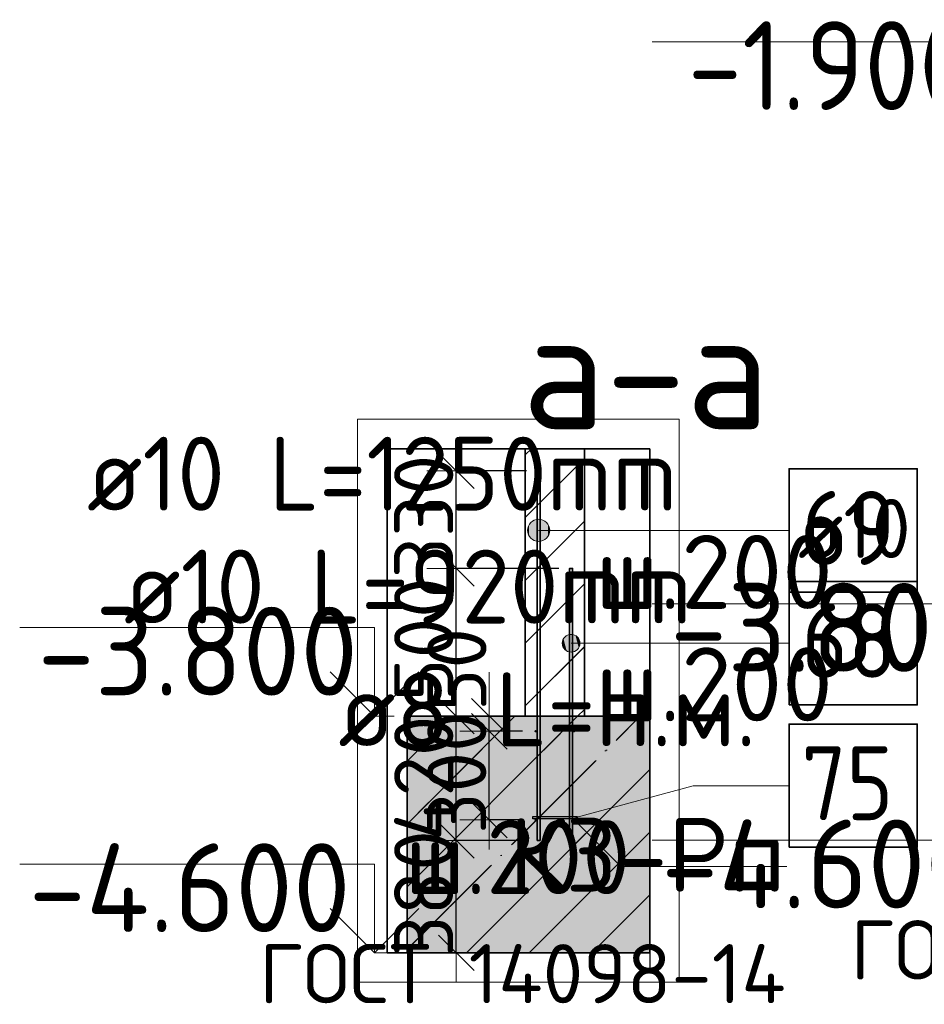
# Model space of a CAD drawing. Header units: millimetres. Extents: x 76517 to 124446, y -73423 to -21861.
# Tile 66 of 117: x 110057 to 113116, y -45796 to -42466. Entities that reach past the tile are written whole.
import ezdxf

# ---------------------------------------------------------------- set-up
doc = ezdxf.new("R2010")
doc.units = ezdxf.units.MM
doc.header["$PDMODE"] = 65
doc.linetypes.add('______11', pattern=[500, 400, -50, 0, -50])
doc.linetypes.add('______5', pattern=[1100, 800, -100, 100, -100])
for name, color, linetype, lineweight in [('Standard', 7, 'Continuous', 25), ('Арм.стержн. Выпуски', 180, 'Continuous', 35), ('Арматурный каркас 01', 4, 'Continuous', 35), ('Высотная отметки_ общее', 7, 'Continuous', 13), ('Размерная линия_ общее_1', 7, 'Continuous', 13), ('Стена_ общее', 7, 'Continuous', 35), ('Фундамент_ общее', 7, 'Continuous', 35)]:
    doc.layers.add(name, color=color, linetype=linetype, lineweight=lineweight)
doc.styles.add('ISOCPEUR', font='ISOCPEUR')
doc.dimstyles.new('DIMSTYLE_10', dxfattribs={"dimtxt": 200, "dimasz": 200, "dimexe": 0, "dimexo": 0, "dimgap": 100, "dimtad": 2, "dimdec": 0, "dimrnd": 5, "dimzin": 12, "dimdsep": 46, "dimtxsty": 'ISOCPEUR', "dimblk1": 'ALL_ML_STRICH', "dimblk2": 'ALL_ML_STRICH', "dimsah": 1, "dimcen": 0, "dimclrd": 7, "dimclre": 256, "dimclrt": 7, "dimadec": 0, "dimazin": 0, "dimtfac": 1, "dimtdec": 0, "dimtix": 1, "dimtmove": 2, "dimatfit": 3, "dimfxl": 0, "dimtvp": 1.2, "dimtzin": 0, "dimlwd": 0, "dimlwe": -3, "dimarcsym": 0})
pattern_1 = [(45, (0, 0), (-212.132, 212.132), [400, -50, 0, -50]), (45, (-106.07, 106.07), (-212.132, 212.132), [800, -100, 100, -100])]

# ---------------------------------------------------------------- blocks, each defined once
blk = doc.blocks.new('ALL_ML_STRICH')
at = {"color": 0, "linetype": 'ByBlock', "lineweight": -2}
for p, q in [((0, -0.5), (0, 0.5)), ((-0.3, -0.3), (0.3, 0.3)), ((-1, 0), (0.5, 0))]:
    blk.add_line(p, q, dxfattribs=at)
blk = doc.blocks.new('*D219')
at = {"layer": 'DEFPOINTS', "color": 7, "linetype": 'Continuous', "lineweight": 13, "transparency": 33554687}
for p in [(111776.8, -44873.1), (111644.9, -45173.1), (111776.8, -45173.1)]:
    blk.add_point(p, dxfattribs=at)
at = {"layer": 'Размерная линия_ общее_1', "color": 253, "linetype": 'Continuous', "lineweight": -2, "true_color": 0xa0a0a0, "transparency": 33554687}
for p, q in [((111756.8, -44873.1), (111644.9, -44873.1)), ((111756.8, -45173.1), (111644.9, -45173.1))]:
    blk.add_line(p, q, dxfattribs=at)
at = {"layer": 'Размерная линия_ общее_1', "color": 7, "linetype": 'Continuous', "lineweight": -2, "transparency": 33554687}
blk.add_line((111644.9, -45173.1), (111644.9, -44873.1), dxfattribs=at)
at = {"layer": 'Размерная линия_ общее_1', "color": 7, "linetype": 'Continuous', "lineweight": 13, "transparency": 33554687, "xscale": 200, "yscale": 200, "zscale": 200}
for p, rotation in [((111644.9, -44873.1), 90), ((111644.9, -45173.1), 270)]:
    blk.add_blockref('ALL_ML_STRICH', p, dxfattribs=dict(at, rotation=rotation))
at = {"layer": 'Размерная линия_ общее_1', "color": 7, "linetype": 'Continuous', "lineweight": 13, "transparency": 33554687, "insert": (111534.9, -45013.1), "char_height": 200, "width": 600, "attachment_point": 5, "rotation": 90, "style": 'ISOCPEUR'}
blk.add_mtext('\\A1;{300}', dxfattribs=at)
blk = doc.blocks.new('*D220')
at = {"layer": 'DEFPOINTS', "color": 7, "linetype": 'Continuous', "lineweight": 13, "transparency": 33554687}
for p in [(111626.7, -44822.1), (111644.9, -44873.1), (111776.8, -44873.1)]:
    blk.add_point(p, dxfattribs=at)
at = {"layer": 'Размерная линия_ общее_1', "color": 253, "linetype": 'Continuous', "lineweight": -2, "true_color": 0xa0a0a0, "transparency": 33554687}
for p, q in [((111606.7, -44822.1), (111644.9, -44822.1)), ((111756.8, -44873.1), (111644.9, -44873.1))]:
    blk.add_line(p, q, dxfattribs=at)
at = {"layer": 'Размерная линия_ общее_1', "color": 7, "linetype": 'Continuous', "lineweight": -2, "transparency": 33554687}
blk.add_line((111644.9, -44873.1), (111644.9, -44822.1), dxfattribs=at)
at = {"layer": 'Размерная линия_ общее_1', "color": 7, "linetype": 'Continuous', "lineweight": 13, "transparency": 33554687, "xscale": 200, "yscale": 200, "zscale": 200}
for p, rotation in [((111644.9, -44873.1), 270), ((111644.9, -44822.1), 90)]:
    blk.add_blockref('ALL_ML_STRICH', p, dxfattribs=dict(at, rotation=rotation))
at = {"layer": 'Размерная линия_ общее_1', "color": 7, "linetype": 'Continuous', "lineweight": 13, "transparency": 33554687, "insert": (111535.3, -44665.1), "char_height": 200, "width": 400, "attachment_point": 5, "rotation": 90, "style": 'ISOCPEUR'}
blk.add_mtext('\\A1;{50}', dxfattribs=at)
blk = doc.blocks.new('*D221')
at = {"layer": 'DEFPOINTS', "color": 7, "linetype": 'Continuous', "lineweight": 13, "transparency": 33554687}
for p in [(111790.6, -45242.1), (111533.2, -45622.1), (111553.8, -45622.1)]:
    blk.add_point(p, dxfattribs=at)
at = {"layer": 'Размерная линия_ общее_1', "color": 253, "linetype": 'Continuous', "lineweight": -2, "true_color": 0xa0a0a0, "transparency": 33554687}
for p, q in [((111770.6, -45242.1), (111533.2, -45242.1)), ((111533.8, -45622.1), (111533.2, -45622.1))]:
    blk.add_line(p, q, dxfattribs=at)
at = {"layer": 'Размерная линия_ общее_1', "color": 7, "linetype": 'Continuous', "lineweight": -2, "transparency": 33554687}
blk.add_line((111533.2, -45622.1), (111533.2, -45242.1), dxfattribs=at)
at = {"layer": 'Размерная линия_ общее_1', "color": 7, "linetype": 'Continuous', "lineweight": 13, "transparency": 33554687, "xscale": 200, "yscale": 200, "zscale": 200}
for p, rotation in [((111533.2, -45242.1), 90), ((111533.2, -45622.1), 270)]:
    blk.add_blockref('ALL_ML_STRICH', p, dxfattribs=dict(at, rotation=rotation))
at = {"layer": 'Размерная линия_ общее_1', "color": 7, "linetype": 'Continuous', "lineweight": 13, "transparency": 33554687, "insert": (111423.2, -45422.1), "char_height": 200, "width": 600, "attachment_point": 5, "rotation": 90, "style": 'ISOCPEUR'}
blk.add_mtext('\\A1;{380}', dxfattribs=at)
blk = doc.blocks.new('*D222')
at = {"layer": 'DEFPOINTS', "color": 7, "linetype": 'Continuous', "lineweight": 13, "transparency": 33554687}
for p in [(111525.2, -44822.1), (111533.2, -45242.1), (111790.6, -45242.1)]:
    blk.add_point(p, dxfattribs=at)
at = {"layer": 'Размерная линия_ общее_1', "color": 253, "linetype": 'Continuous', "lineweight": -2, "true_color": 0xa0a0a0, "transparency": 33554687}
for p, q in [((111533.2, -44822.1), (111533.2, -44822.1)), ((111770.6, -45242.1), (111533.2, -45242.1))]:
    blk.add_line(p, q, dxfattribs=at)
at = {"layer": 'Размерная линия_ общее_1', "color": 7, "linetype": 'Continuous', "lineweight": -2, "transparency": 33554687}
blk.add_line((111533.2, -45242.1), (111533.2, -44822.1), dxfattribs=at)
at = {"layer": 'Размерная линия_ общее_1', "color": 7, "linetype": 'Continuous', "lineweight": 13, "transparency": 33554687, "xscale": 200, "yscale": 200, "zscale": 200}
for p, rotation in [((111533.2, -44822.1), 90), ((111533.2, -45242.1), 270)]:
    blk.add_blockref('ALL_ML_STRICH', p, dxfattribs=dict(at, rotation=rotation))
at = {"layer": 'Размерная линия_ общее_1', "color": 7, "linetype": 'Continuous', "lineweight": 13, "transparency": 33554687, "insert": (111423.2, -45032.1), "char_height": 200, "width": 600, "attachment_point": 5, "rotation": 90, "style": 'ISOCPEUR'}
blk.add_mtext('\\A1;{420}', dxfattribs=at)
blk = doc.blocks.new('*D223')
at = {"layer": 'DEFPOINTS', "color": 7, "linetype": 'Continuous', "lineweight": 13, "transparency": 33554687}
for p in [(111900.6, -44322.1), (111525.2, -44822.1), (111533.2, -44822.1)]:
    blk.add_point(p, dxfattribs=at)
at = {"layer": 'Размерная линия_ общее_1', "color": 253, "linetype": 'Continuous', "lineweight": -2, "true_color": 0xa0a0a0, "transparency": 33554687}
for p, q in [((111880.6, -44322.1), (111533.2, -44322.1)), ((111533.2, -44822.1), (111533.2, -44822.1))]:
    blk.add_line(p, q, dxfattribs=at)
at = {"layer": 'Размерная линия_ общее_1', "color": 7, "linetype": 'Continuous', "lineweight": -2, "transparency": 33554687}
blk.add_line((111533.2, -44822.1), (111533.2, -44322.1), dxfattribs=at)
at = {"layer": 'Размерная линия_ общее_1', "color": 7, "linetype": 'Continuous', "lineweight": 13, "transparency": 33554687, "xscale": 200, "yscale": 200, "zscale": 200}
for p, rotation in [((111533.2, -44322.1), 90), ((111533.2, -44822.1), 270)]:
    blk.add_blockref('ALL_ML_STRICH', p, dxfattribs=dict(at, rotation=rotation))
at = {"layer": 'Размерная линия_ общее_1', "color": 7, "linetype": 'Continuous', "lineweight": 13, "transparency": 33554687, "insert": (111423.2, -44562.1), "char_height": 200, "width": 600, "attachment_point": 5, "rotation": 90, "style": 'ISOCPEUR'}
blk.add_mtext('\\A1;{500}', dxfattribs=at)
blk = doc.blocks.new('*D224')
at = {"layer": 'DEFPOINTS', "color": 7, "linetype": 'Continuous', "lineweight": 13, "transparency": 33554687}
for p in [(111790.6, -43992.1), (111533.2, -44322.1), (111900.6, -44322.1)]:
    blk.add_point(p, dxfattribs=at)
at = {"layer": 'Размерная линия_ общее_1', "color": 253, "linetype": 'Continuous', "lineweight": -2, "true_color": 0xa0a0a0, "transparency": 33554687}
for p, q in [((111770.6, -43992.1), (111533.2, -43992.1)), ((111880.6, -44322.1), (111533.2, -44322.1))]:
    blk.add_line(p, q, dxfattribs=at)
at = {"layer": 'Размерная линия_ общее_1', "color": 7, "linetype": 'Continuous', "lineweight": -2, "transparency": 33554687}
blk.add_line((111533.2, -44322.1), (111533.2, -43992.1), dxfattribs=at)
at = {"layer": 'Размерная линия_ общее_1', "color": 7, "linetype": 'Continuous', "lineweight": 13, "transparency": 33554687, "xscale": 200, "yscale": 200, "zscale": 200}
for p, rotation in [((111533.2, -43992.1), 90), ((111533.2, -44322.1), 270)]:
    blk.add_blockref('ALL_ML_STRICH', p, dxfattribs=dict(at, rotation=rotation))
at = {"layer": 'Размерная линия_ общее_1', "color": 7, "linetype": 'Continuous', "lineweight": 13, "transparency": 33554687, "insert": (111423.2, -44147.1), "char_height": 200, "width": 600, "attachment_point": 5, "rotation": 90, "style": 'ISOCPEUR'}
blk.add_mtext('\\A1;{330}', dxfattribs=at)
blk = doc.blocks.new('COMPLEX_ELEVATIONDIM_0')
at = {"layer": 'Высотная отметки_ общее', "color": 7, "linetype": 'Continuous', "lineweight": 13, "transparency": 33554687}
for p, q in [((111256.6, -44522.1), (110056.6, -44522.1)), ((111256.6, -44822.1), (111256.6, -44522.1)), ((111256.6, -44822.1), (111106.6, -44672.1)), ((111256.6, -44822.1), (111406.6, -44672.1)), ((111256.6, -44822.1), (111256.6, -44822.1)), ((111256.6, -44822.1), (111256.6, -44822.1)), ((111256.6, -44822.1), (111322.7, -44822.1)), ((111256.6, -44822.1), (111256.6, -44822.1)), ((111256.6, -44822.1), (111256.6, -44822.1)), ((111256.6, -45322.1), (110056.6, -45322.1)), ((111256.6, -45622.1), (111256.6, -45322.1)), ((111256.6, -45622.1), (111106.6, -45472.1)), ((111256.6, -45622.1), (111406.6, -45472.1)), ((111256.6, -45622.1), (111256.6, -45622.1)), ((111256.6, -45622.1), (111256.6, -45622.1)), ((111256.6, -45622.1), (111322.7, -45622.1)), ((111256.6, -45622.1), (111256.6, -45622.1)), ((111256.6, -45622.1), (111256.6, -45622.1))]:
    blk.add_line(p, q, dxfattribs=at)
at = {"layer": 'Высотная отметки_ общее', "color": 7, "linetype": 'Continuous', "lineweight": 13, "transparency": 33554687, "char_height": 300, "attachment_point": 7, "style": 'ISOCPEUR'}
for s, insert, width in [('\\W0.95;-3.800', (110116.6, -44752.1), 1281.435), ('\\W0.95;-4.600', (110086.6, -45552.1), 1311.684)]:
    blk.add_mtext(s, dxfattribs=dict(at, insert=insert, width=width))
blk = doc.blocks.new('COMPLEX_ELEVATIONDIM_4')
at = {"layer": 'Высотная отметки_ общее', "color": 7, "linetype": 'Continuous', "lineweight": 13, "transparency": 33554687}
for p, q in [((113395.9, -42541.7), (112195.9, -42541.7)), ((113395.9, -42841.7), (113395.9, -42541.7)), ((113395.9, -42841.7), (113245.9, -42691.7)), ((113395.9, -42841.7), (113545.9, -42691.7)), ((113395.9, -42841.7), (113395.9, -42841.7)), ((113395.9, -42841.7), (113395.9, -42841.7)), ((113395.9, -42841.7), (113462.1, -42841.7)), ((113395.9, -42841.7), (113395.9, -42841.7)), ((113395.9, -42841.7), (113395.9, -42841.7)), ((113395.9, -44441.7), (112195.9, -44441.7)), ((113395.9, -44741.7), (113395.9, -44441.7)), ((113395.9, -44741.7), (113245.9, -44591.7)), ((113395.9, -44741.7), (113545.9, -44591.7)), ((113395.9, -44741.7), (113395.9, -44741.7)), ((113395.9, -44741.7), (113395.9, -44741.7)), ((113395.9, -44741.7), (113462.1, -44741.7)), ((113395.9, -44741.7), (113395.9, -44741.7)), ((113395.9, -44741.7), (113395.9, -44741.7)), ((113395.9, -45241.7), (112195.9, -45241.7)), ((113395.9, -45541.7), (113395.9, -45241.7)), ((113395.9, -45541.7), (113245.9, -45391.7)), ((113395.9, -45541.7), (113545.9, -45391.7)), ((113395.9, -45541.7), (113395.9, -45541.7)), ((113395.9, -45541.7), (113395.9, -45541.7)), ((113395.9, -45541.7), (113462.1, -45541.7)), ((113395.9, -45541.7), (113395.9, -45541.7)), ((113395.9, -45541.7), (113395.9, -45541.7))]:
    blk.add_line(p, q, dxfattribs=at)
at = {"layer": 'Высотная отметки_ общее', "color": 7, "linetype": 'Continuous', "lineweight": 13, "transparency": 33554687, "char_height": 300, "attachment_point": 7, "style": 'ISOCPEUR'}
for s, insert, width in [('\\W0.90;-1.900', (112315.9, -42771.7), 1214.123), ('\\W0.95;-3.800', (112255.9, -44671.7), 1281.436), ('\\W0.95;-4.600', (112225.9, -45471.7), 1311.684)]:
    blk.add_mtext(s, dxfattribs=dict(at, insert=insert, width=width))

msp = doc.modelspace()

# ---------------------------------------------------------------- hatches: boundary and pattern name
at = {"layer": 'Standard', "linetype": 'Continuous', "lineweight": 35, "transparency": 33554687}
h = msp.add_hatch(dxfattribs=at)
h.set_pattern_fill('__________539', scale=100, style=0, pattern_type=2)
h.set_pattern_definition(pattern_1)
h.paths.add_polyline_path([(111766.6, -44822.1), (111966.6, -44822.1), (111966.6, -43917.4), (111766.6, -43917.4)], flags=0)
at = {"layer": 'Standard', "linetype": 'Continuous', "lineweight": 13, "transparency": 33554687}
h = msp.add_hatch(dxfattribs=at)
h.set_pattern_fill('__________539', scale=100, style=0, pattern_type=2)
h.set_pattern_definition(pattern_1)
h.paths.add_polyline_path([(112187.4, -44822.1), (111366.6, -44822.1), (111366.6, -45622.1), (112187.4, -45622.1)], flags=0)
msp.add_hatch(color=9, dxfattribs=at).paths.add_polyline_path([(112187.4, -44822.1), (111366.6, -44822.1), (111366.6, -45622.1), (112187.4, -45622.1)])
at = {"layer": 'Арм.стержн. Выпуски', "linetype": 'Continuous', "lineweight": 13, "transparency": 33554687}
for points in [[(111811.6, -44231.2), (111811.6, -44156.2), (111792.8, -44161.4)], [(111830.3, -44225.9), (111830.3, -44161.4), (111811.6, -44156.2)], [(111830.3, -44225.9), (111811.6, -44156.2), (111811.6, -44231.2)], [(111779.3, -44212.4), (111779.3, -44174.9), (111774.1, -44193.7)], [(111792.8, -44225.9), (111792.8, -44161.4), (111779.3, -44174.9)], [(111792.8, -44225.9), (111779.3, -44174.9), (111779.3, -44212.4)], [(111811.6, -44231.2), (111792.8, -44161.4), (111792.8, -44225.9)], [(111843.8, -44212.4), (111843.8, -44174.9), (111830.3, -44161.4)], [(111843.8, -44212.4), (111830.3, -44161.4), (111830.3, -44225.9)], [(111843.8, -44174.9), (111843.8, -44212.4), (111849.1, -44193.7)], [(111906.6, -44601.2), (111906.6, -44549.6), (111895.8, -44560.4)], [(111921.6, -44605.4), (111921.6, -44545.4), (111906.6, -44549.6)], [(111921.6, -44605.4), (111906.6, -44549.6), (111906.6, -44601.2)], [(111936.6, -44601.2), (111936.6, -44549.6), (111921.6, -44545.4)], [(111936.6, -44601.2), (111921.6, -44545.4), (111921.6, -44605.4)], [(111947.4, -44590.4), (111947.4, -44560.4), (111936.6, -44549.6)], [(111947.4, -44590.4), (111936.6, -44549.6), (111936.6, -44601.2)], [(111895.8, -44590.4), (111895.8, -44560.4), (111891.6, -44575.4)], [(111906.6, -44601.2), (111895.8, -44560.4), (111895.8, -44590.4)], [(111947.4, -44560.4), (111947.4, -44590.4), (111951.6, -44575.4)]]:
    msp.add_hatch(color=7, dxfattribs=at).paths.add_polyline_path(points)
at = {"layer": 'Арматурный каркас 01', "linetype": 'Continuous', "lineweight": 50, "transparency": 33554687}
for points in [[(111805.6, -44873.1), (111805.3, -44871.6), (111804.4, -44870.3), (111803.1, -44869.4), (111801.6, -44869.1), (111800.1, -44869.4), (111798.8, -44870.3), (111797.9, -44871.6), (111797.6, -44873.1), (111797.9, -44874.6), (111798.8, -44875.9), (111800.1, -44876.8), (111801.6, -44877.1), (111803.1, -44876.8), (111804.4, -44875.9), (111805.3, -44874.6)], [(111935.6, -44873.1), (111935.3, -44871.6), (111934.4, -44870.3), (111933.1, -44869.4), (111931.6, -44869.1), (111930.1, -44869.4), (111928.8, -44870.3), (111927.9, -44871.6), (111927.6, -44873.1), (111927.9, -44874.6), (111928.8, -44875.9), (111930.1, -44876.8), (111931.6, -44877.1), (111933.1, -44876.8), (111934.4, -44875.9), (111935.3, -44874.6)], [(111805.6, -45173.1), (111805.3, -45171.6), (111804.4, -45170.3), (111803.1, -45169.4), (111801.6, -45169.1), (111800.1, -45169.4), (111798.8, -45170.3), (111797.9, -45171.6), (111797.6, -45173.1), (111797.9, -45174.6), (111798.8, -45175.9), (111800.1, -45176.8), (111801.6, -45177.1), (111803.1, -45176.8), (111804.4, -45175.9), (111805.3, -45174.6)], [(111935.6, -45173.1), (111935.3, -45171.6), (111934.4, -45170.3), (111933.1, -45169.4), (111931.6, -45169.1), (111930.1, -45169.4), (111928.8, -45170.3), (111927.9, -45171.6), (111927.6, -45173.1), (111927.9, -45174.6), (111928.8, -45175.9), (111930.1, -45176.8), (111931.6, -45177.1), (111933.1, -45176.8), (111934.4, -45175.9), (111935.3, -45174.6)]]:
    msp.add_hatch(color=40, dxfattribs=at).paths.add_polyline_path(points)

# ---------------------------------------------------------------- linework, layer by layer
at = {"layer": 'Standard', "color": 52, "linetype": 'Continuous', "lineweight": 13, "transparency": 33554687}
for p, q in [((111299.2, -45622.1), (111299.2, -43917.4)), ((111299.2, -45622.1), (111299.2, -43917.4)), ((111299.2, -43917.4), (112187.4, -43917.4)), ((112187.4, -43917.4), (111299.2, -43917.4)), ((112187.4, -45622.1), (112187.4, -43917.4)), ((112187.4, -45622.1), (112187.4, -43917.4)), ((111299.2, -45622.1), (112187.4, -45622.1)), ((112187.4, -45622.1), (111299.2, -45622.1))]:
    msp.add_line(p, q, dxfattribs=at)
at = {"layer": 'Standard', "color": 52, "linetype": 'Continuous', "lineweight": 35, "transparency": 33554687}
for p, q in [((111299.2, -45622.1), (111299.2, -43917.4)), ((111299.2, -45622.1), (111299.2, -43917.4)), ((111299.2, -43917.4), (112187.4, -43917.4)), ((112187.4, -43917.4), (111299.2, -43917.4)), ((112187.4, -45622.1), (112187.4, -43917.4)), ((112187.4, -45622.1), (112187.4, -43917.4)), ((111299.2, -45622.1), (112187.4, -45622.1)), ((112187.4, -45622.1), (111299.2, -45622.1))]:
    msp.add_line(p, q, dxfattribs=at)
at = {"layer": 'Standard', "color": 7, "linetype": 'Continuous', "lineweight": 25, "transparency": 33554687}
for p, q in [((112016.6, -43917.4), (111716.6, -43917.4)), ((112016.6, -43917.4), (111716.6, -43917.4)), ((112187.4, -44772.1), (112187.4, -45672.1)), ((112187.4, -44772.1), (112187.4, -45672.1))]:
    msp.add_line(p, q, dxfattribs=at)
at = {"layer": 'Standard', "color": 7, "linetype": 'Continuous', "lineweight": 35, "transparency": 33554687}
for p, q in [((111766.6, -43917.4), (111766.6, -44822.1)), ((111766.6, -43917.4), (111766.6, -44822.1)), ((111966.6, -44822.1), (111966.6, -43917.4)), ((111966.6, -44822.1), (111966.6, -43917.4)), ((111366.6, -44822.1), (111366.6, -45622.1)), ((111766.6, -44822.1), (111366.6, -44822.1)), ((111366.6, -44822.1), (111366.6, -45622.1)), ((111766.6, -44822.1), (111366.6, -44822.1)), ((112187.4, -44822.1), (111966.6, -44822.1)), ((112187.4, -44822.1), (111966.6, -44822.1)), ((111366.6, -45622.1), (112187.4, -45622.1)), ((111366.6, -45622.1), (112187.4, -45622.1))]:
    msp.add_line(p, q, dxfattribs=at)
at = {"layer": 'Standard', "color": 253, "linetype": '______11', "lineweight": 35, "true_color": 0xababab, "transparency": 33554687}
for p, q in [((111766.6, -43938.3), (111787.5, -43917.4)), ((111766.6, -44362.6), (111966.6, -44162.6)), ((111766.6, -44786.9), (111966.6, -44586.9))]:
    msp.add_line(p, q, dxfattribs=at)
at = {"layer": 'Standard', "color": 253, "linetype": '______5', "lineweight": 35, "true_color": 0xababab, "transparency": 33554687}
for p, q in [((111766.6, -44150.5), (111966.6, -43950.5)), ((111766.6, -44574.7), (111966.6, -44374.7)), ((111943.5, -44822.1), (111966.6, -44799))]:
    msp.add_line(p, q, dxfattribs=at)
at = {"layer": 'Standard', "color": 253, "linetype": '______11', "lineweight": 13, "true_color": 0xababab, "transparency": 33554687}
for p, q in [((111366.6, -45186.9), (111731.4, -44822.1)), ((111366.6, -45611.1), (112155.6, -44822.1)), ((111779.9, -45622.1), (112187.4, -45214.5))]:
    msp.add_line(p, q, dxfattribs=at)
at = {"layer": 'Standard', "color": 253, "linetype": '______5', "lineweight": 13, "true_color": 0xababab, "transparency": 33554687}
for p, q in [((111366.6, -44974.7), (111519.2, -44822.1)), ((111366.6, -45399), (111943.5, -44822.1)), ((111567.7, -45622.1), (112187.4, -45002.4)), ((111992, -45622.1), (112187.4, -45426.7))]:
    msp.add_line(p, q, dxfattribs=at)
at = {"layer": 'Standard', "color": 7, "linetype": 'Continuous', "lineweight": 13, "transparency": 33554687}
for points in [[(111199.2, -45722.1), (112287.4, -45722.1), (112287.4, -43817.4), (111199.2, -43817.4), (111199.2, -45722.1)], [(111931.6, -45173.1), (112089.6, -45329.9), (112651.6, -45329.9)]]:
    msp.add_lwpolyline(points, dxfattribs=at)
at = {"layer": 'Арм.стержн. Выпуски', "color": 7, "linetype": 'Continuous', "lineweight": 13, "transparency": 33554687}
for p, q in [((111811.6, -44156.2), (111811.6, -44156.2)), ((111774.1, -44193.7), (111774.1, -44193.7)), ((112164, -44193.7), (111811.6, -44193.7)), ((111849.1, -44193.7), (111849.1, -44193.7)), ((112164, -44193.7), (112659, -44193.7)), ((111811.6, -44231.2), (111811.6, -44231.2)), ((111921.6, -44545.4), (111921.6, -44545.4)), ((111891.6, -44575.4), (111891.6, -44575.4)), ((112189, -44575.4), (111921.6, -44575.4)), ((111951.6, -44575.4), (111951.6, -44575.4)), ((112189, -44575.4), (112659, -44575.4)), ((111921.6, -44605.4), (111921.6, -44605.4))]:
    msp.add_line(p, q, dxfattribs=at)
at = {"layer": 'Арм.стержн. Выпуски', "color": 7, "linetype": 'Continuous', "lineweight": 35, "transparency": 33554687}
for points in [[(112659, -44402), (113092.3, -44402), (113092.3, -43985.4), (112659, -43985.4), (112659, -44402)], [(112659, -44783.7), (113092.3, -44783.7), (113092.3, -44367), (112659, -44367), (112659, -44783.7)]]:
    msp.add_lwpolyline(points, dxfattribs=at)
at = {"layer": 'Арм.стержн. Выпуски', "color": 4, "linetype": 'Continuous', "lineweight": 35, "transparency": 33554687}
for points in [[(111806.6, -45242.1), (111806.6, -43992.1), (111816.6, -43992.1), (111816.6, -45242.1), (111806.6, -45242.1)], [(111916.6, -45242.1), (111916.6, -44322.1), (111926.6, -44322.1), (111926.6, -45242.1), (111916.6, -45242.1)]]:
    msp.add_lwpolyline(points, dxfattribs=at)
at = {"layer": 'Арм.стержн. Выпуски', "color": 7, "linetype": 'Continuous', "lineweight": 13, "transparency": 33554687}
for centre, radius in [((111811.6, -44193.7), 37.5), ((111921.6, -44575.4), 30)]:
    msp.add_circle(centre, radius, dxfattribs=at)
at = {"layer": 'Арматурный каркас 01', "color": 7, "linetype": 'Continuous', "lineweight": 13, "transparency": 33554687}
for q in [(111937.6, -45165.1), (112659, -45057)]:
    msp.add_line((112334, -45057), q, dxfattribs=at)
at = {"layer": 'Арматурный каркас 01', "color": 7, "linetype": 'Continuous', "lineweight": 35, "transparency": 33554687}
msp.add_lwpolyline([(112659, -45265.4), (113092.3, -45265.4), (113092.3, -44848.7), (112659, -44848.7), (112659, -45265.4)], dxfattribs=at)
at = {"layer": 'Арматурный каркас 01', "color": 40, "linetype": 'Continuous', "lineweight": 25, "transparency": 33554687}
msp.add_lwpolyline([(111791.6, -45161.1), (111941.6, -45161.1), (111941.6, -45169.1), (111791.6, -45169.1), (111791.6, -45161.1)], dxfattribs=at)
at = {"layer": 'Стена_ общее', "color": 7, "linetype": 'Continuous', "lineweight": 35, "transparency": 33554687}
msp.add_line((111766.6, -44822.1), (111966.6, -44822.1), dxfattribs=at)
msp.add_line((111766.6, -44822.1), (111966.6, -44822.1), dxfattribs=at)
at = {"layer": 'Фундамент_ общее', "transparency": 33554687}
msp.add_line((111966.6, -44822.1), (111766.6, -44822.1), dxfattribs=at)
at = {"layer": 'Фундамент_ общее', "color": 7, "linetype": 'Continuous', "lineweight": 35, "transparency": 33554687}
msp.add_line((111966.6, -44822.1), (111766.6, -44822.1), dxfattribs=at)

# ---------------------------------------------------------------- block references
at = {"layer": 'Высотная отметки_ общее', "color": 7, "linetype": 'Continuous', "lineweight": 13, "transparency": 33554687}
for name in ['COMPLEX_ELEVATIONDIM_4', 'COMPLEX_ELEVATIONDIM_0']:
    msp.add_blockref(name, (0, 0), dxfattribs=at)

# ---------------------------------------------------------------- texts
at = {"layer": 'Standard', "color": 7, "linetype": 'Continuous', "lineweight": 13, "transparency": 33554687, "style": 'ISOCPEUR'}
for s, insert, char_height, width, attachment_point in [('\\A1;{\\fISOCPEUR|i0|b0;\\H400.000000;\\W1.000000;\\C7;а-а}\\P', (111756.3, -43851.4), 400, 1104, 7), ('\\A1;{\\fISOCPEUR|i0|b0;\\H250.000000;\\W1.000000;\\C7;ш.200}\\P', (112405, -44209), 250, 942.857, 2), ('\\A1;{\\fISOCPEUR|i0|b0;\\H250.000000;\\W1.000000;\\C7;ш.200}\\P', (112405, -44589), 250, 942.857, 2)]:
    msp.add_mtext(s, dxfattribs=dict(at, insert=insert, char_height=char_height, width=width, attachment_point=attachment_point))
at = {"layer": 'Standard', "color": 7, "linetype": 'Continuous', "lineweight": 13, "transparency": 33554687, "char_height": 250, "width": 2191.875, "attachment_point": 3, "line_spacing_factor": 1.024096}
for insert in [(114647.5, -45085.7), (112647.6, -45166.1)]:
    msp.add_mtext('\\A1;{\\fISOCPEUR|i0|b0;\\H250.000000;\\W1.000000;\\C7;К3-Рп}\\P{\\fISOCPEUR|i0|b0;\\H200.000000;\\W1.000000;\\C7;ГОСТ 14098-14}\\P', dxfattribs=dict(at, insert=insert))
at = {"layer": 'Арм.стержн. Выпуски', "color": 7, "linetype": 'Continuous', "lineweight": 25, "transparency": 33554687, "attachment_point": 7, "style": 'ISOCPEUR'}
for s, insert, char_height, width in [('\\W0.94;ø10 L=1250mm ', (110284, -44127), 250, 2391.341), ('\\W0.87;69', (112700.7, -44310.4), 250, 459.01), ('\\W0.96;ø10 L=2295mm ', (112688.9, -44287.2), 200, 1955.018), ('\\W0.96;ø10 L=920mm ', (110409, -44508.7), 250, 2268.514), ('\\W0.87;68', (112700.7, -44692), 250, 459.01)]:
    msp.add_mtext(s, dxfattribs=dict(at, insert=insert, char_height=char_height, width=width))
at = {"layer": 'Арматурный каркас 01', "color": 7, "linetype": 'Continuous', "lineweight": 25, "transparency": 33554687, "char_height": 250, "attachment_point": 7, "style": 'ISOCPEUR'}
for s, insert, width in [('\\W0.97;ø8 L=п.м.', (111134, -44923.7), 1544.857), ('\\W0.87;75', (112700.7, -45173.7), 459.01), ('\\W0.95;ш.200 ', (111359, -45423.7), 1093.33)]:
    msp.add_mtext(s, dxfattribs=dict(at, insert=insert, width=width))

# ---------------------------------------------------------------- dimensions: what is measured, and where the dimension line sits
at = {"layer": 'Размерная линия_ общее_1', "color": 7, "linetype": 'Continuous', "lineweight": 13, "transparency": 33554687}
for base, p1, p2, picture, middle in [((111533.2, -43992.1), (111880.6, -44322.1), (111770.6, -43992.1), '*D224', (111423.2, -44147.1)), ((111533.2, -44322.1), (111533.2, -44822.1), (111880.6, -44322.1), '*D223', (111423.2, -44562.1)), ((111644.9, -44822.1), (111756.8, -44873.1), (111606.7, -44822.1), '*D220', (111535.3, -44665.1)), ((111533.2, -44822.1), (111770.6, -45242.1), (111533.2, -44822.1), '*D222', (111423.2, -45032.1)), ((111644.9, -44873.1), (111756.8, -45173.1), (111756.8, -44873.1), '*D219', (111534.9, -45013.1)), ((111533.2, -45242.1), (111533.8, -45622.1), (111770.6, -45242.1), '*D221', (111423.2, -45422.1))]:
    dim = msp.add_linear_dim(base=base, p1=p1, p2=p2, angle=90, dimstyle='DIMSTYLE_10', override={"dimpost": '<>', "dimclrd": 7, "dimclre": 253, "dimclrt": 7, "dimlwd": 0, "dimlwe": 65533}, dxfattribs=at)
    dim.commit()
    dim.dimension.update_dxf_attribs({"geometry": picture, "text_midpoint": middle, "dimtype": 160})

doc.saveas('drawing.dxf')
